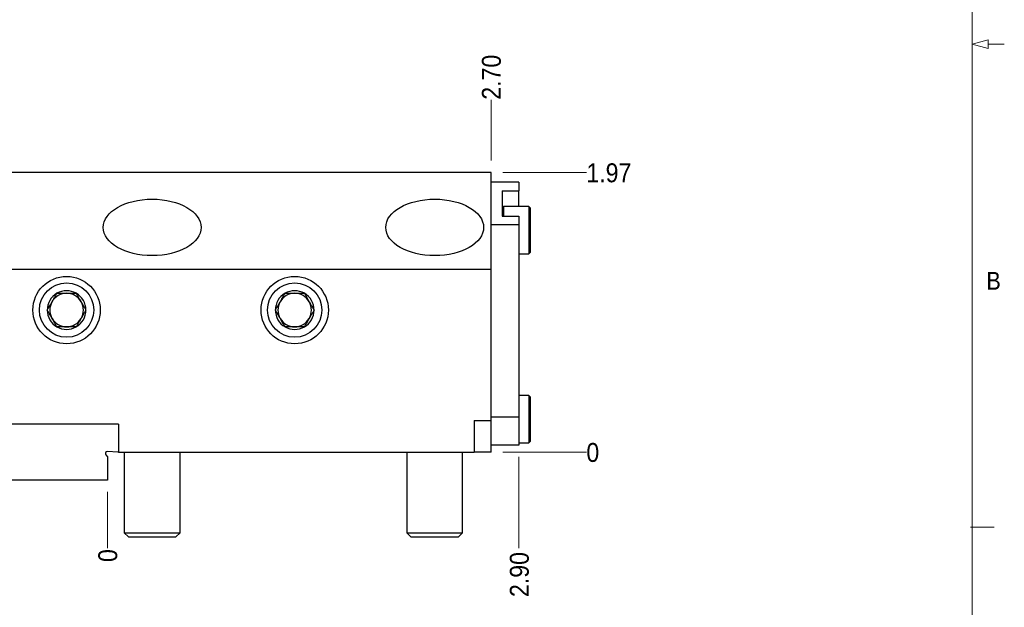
# Model space of a CAD drawing. Header units: inches. Extents: x 0.5 to 16.5, y 0.2 to 10.8.
# Tile 5 of 13: x 11.3 to 16.5, y 2.5 to 5.6. Entities that reach past the tile are written whole.
import ezdxf

# ---------------------------------------------------------------- set-up
doc = ezdxf.new("R2010")
doc.units = ezdxf.units.IN
doc.header["$MEASUREMENT"] = 0
doc.linetypes.add('SLD-Solid', pattern=[0])
doc.styles.add('SLDTEXTSTYLE2', font='GOTHIC.TTF', dxfattribs={"width": 0.913})
doc.dimstyles.new('SLDDIMSTYLE0', dxfattribs={"dimtxt": 0.1, "dimasz": 0.15, "dimexe": 0, "dimexo": 0.0625, "dimgap": 0.025, "dimtad": 0, "dimtih": 1, "dimtoh": 1, "dimdec": 0, "dimlfac": 1.333333, "dimrnd": 1e-09, "dimdsep": 46, "dimtxsty": 'SLDTEXTSTYLE2', "dimblk1": 'NONE', "dimblk2": 'NONE', "dimsah": 1, "dimcen": 0.09, "dimadec": 0, "dimazin": 2, "dimtfac": 1, "dimtdec": 3, "dimtofl": 0, "dimtmove": 0, "dimatfit": 3, "dimldrblk": 'NONE', "dimfxl": 0, "dimfrac": 2, "dimtolj": 1, "dimtzin": 12, "dimarcsym": 0})
doc.dimstyles.new('SLDDIMSTYLE10', dxfattribs={"dimtxt": 0.1, "dimasz": 0.15, "dimexe": 0, "dimexo": 0.0625, "dimgap": 0.025, "dimtad": 0, "dimtih": 1, "dimtoh": 1, "dimlfac": 1.333333, "dimrnd": 1e-09, "dimzin": 4, "dimdsep": 46, "dimtxsty": 'SLDTEXTSTYLE2', "dimblk1": 'NONE', "dimblk2": 'NONE', "dimsah": 1, "dimcen": 0.09, "dimadec": 0, "dimazin": 1, "dimtfac": 1, "dimtdec": 3, "dimtofl": 0, "dimtmove": 0, "dimatfit": 3, "dimldrblk": 'NONE', "dimfxl": 0, "dimfrac": 2, "dimtolj": 1, "dimtzin": 12, "dimarcsym": 0})
doc.dimstyles.new('SLDDIMSTYLE11', dxfattribs={"dimtxt": 0.1, "dimasz": 0.15, "dimexe": 0, "dimexo": 0.0625, "dimgap": 0.025, "dimtad": 0, "dimtih": 1, "dimtoh": 1, "dimlfac": 1.333333, "dimrnd": 1e-09, "dimzin": 0, "dimdsep": 46, "dimtxsty": 'SLDTEXTSTYLE2', "dimblk1": 'NONE', "dimblk2": 'NONE', "dimsah": 1, "dimcen": 0.09, "dimadec": 0, "dimazin": 0, "dimtfac": 1, "dimtdec": 3, "dimtofl": 0, "dimtmove": 0, "dimatfit": 3, "dimldrblk": 'NONE', "dimfxl": 0, "dimfrac": 2, "dimtolj": 1, "dimtzin": 12, "dimarcsym": 0})
doc.dimstyles.new('SLDDIMSTYLE3', dxfattribs={"dimtxt": 0.1, "dimasz": 0.15, "dimexe": 0, "dimexo": 0.0625, "dimgap": 0.025, "dimtad": 0, "dimtih": 1, "dimtoh": 1, "dimlfac": 1.333333, "dimrnd": 1e-09, "dimzin": 12, "dimdsep": 46, "dimtxsty": 'SLDTEXTSTYLE2', "dimblk1": 'NONE', "dimblk2": 'NONE', "dimsah": 1, "dimcen": 0.09, "dimadec": 0, "dimazin": 3, "dimtfac": 1, "dimtdec": 3, "dimtofl": 0, "dimtmove": 0, "dimatfit": 3, "dimldrblk": 'NONE', "dimfxl": 0, "dimfrac": 2, "dimtolj": 1, "dimtzin": 12, "dimarcsym": 0})
doc.dimstyles.new('SLDDIMSTYLE9', dxfattribs={"dimtxt": 0.1, "dimasz": 0.15, "dimexe": 0, "dimexo": 0.0625, "dimgap": 0.025, "dimtad": 0, "dimtih": 1, "dimtoh": 1, "dimlfac": 1.333333, "dimrnd": 1e-09, "dimdsep": 46, "dimtxsty": 'SLDTEXTSTYLE2', "dimblk1": 'NONE', "dimblk2": 'NONE', "dimsah": 1, "dimcen": 0.09, "dimadec": 0, "dimazin": 2, "dimtfac": 1, "dimtdec": 3, "dimtofl": 0, "dimtmove": 0, "dimatfit": 3, "dimldrblk": 'NONE', "dimfxl": 0, "dimfrac": 2, "dimtolj": 1, "dimtzin": 12, "dimarcsym": 0})

# ---------------------------------------------------------------- blocks, each defined once
blk = doc.blocks.new('_D_15')
at = {"color": 7, "linetype": 'SLD-Solid', "lineweight": 18}
blk.add_line((11.807, 3.1353), (11.807, 2.839), dxfattribs=at)
at = {"color": 7, "linetype": 'SLD-Solid', "lineweight": 18, "insert": (11.7586, 2.7652), "char_height": 0.1, "attachment_point": 1, "rotation": 90, "style": 'SLDTEXTSTYLE2'}
blk.add_mtext('0', dxfattribs=at)
blk = doc.blocks.new('_None')
blk = doc.blocks.new('_D_16')
at = {"color": 7, "linetype": 'SLD-Solid', "lineweight": 18}
blk.add_line((11.2459, 4.8844), (11.2459, 5.2061), dxfattribs=at)
at = {"color": 7, "linetype": 'SLD-Solid', "lineweight": 18, "insert": (11.1976, 5.2061), "char_height": 0.1, "attachment_point": 1, "rotation": 90, "style": 'SLDTEXTSTYLE2'}
blk.add_mtext('0.75', dxfattribs=at)
blk = doc.blocks.new('_D_17')
at = {"color": 7, "linetype": 'SLD-Solid', "lineweight": 18}
blk.add_line((13.8334, 4.8844), (13.8334, 5.2061), dxfattribs=at)
at = {"color": 7, "linetype": 'SLD-Solid', "lineweight": 18, "insert": (13.7851, 5.2061), "char_height": 0.1, "attachment_point": 1, "rotation": 90, "style": 'SLDTEXTSTYLE2'}
blk.add_mtext('2.70', dxfattribs=at)
blk = doc.blocks.new('_D_18')
at = {"color": 7, "linetype": 'SLD-Solid', "lineweight": 18}
blk.add_line((13.9811, 3.3205), (13.9811, 2.839), dxfattribs=at)
at = {"color": 7, "linetype": 'SLD-Solid', "lineweight": 18, "insert": (13.9327, 2.5804), "char_height": 0.1, "attachment_point": 1, "rotation": 90, "style": 'SLDTEXTSTYLE2'}
blk.add_mtext('2.90', dxfattribs=at)
blk = doc.blocks.new('_D_19')
at = {"color": 7, "linetype": 'SLD-Solid', "lineweight": 18}
for p, q in [((13.9434, 3.3455), (13.8959, 3.3455)), ((14.1403, 3.3455), (13.9434, 3.3455)), ((14.1403, 3.3455), (14.3371, 3.3455))]:
    blk.add_line(p, q, dxfattribs=at)
at = {"color": 7, "linetype": 'SLD-Solid', "lineweight": 18, "insert": (14.3371, 3.3938), "char_height": 0.1, "attachment_point": 1, "style": 'SLDTEXTSTYLE2'}
blk.add_mtext('0', dxfattribs=at)
blk = doc.blocks.new('_D_20')
at = {"color": 7, "linetype": 'SLD-Solid', "lineweight": 18}
blk.add_line((11.1834, 3.1978), (10.7944, 3.1978), dxfattribs=at)
at = {"color": 7, "linetype": 'SLD-Solid', "lineweight": 18, "insert": (10.5358, 3.2462), "char_height": 0.1, "attachment_point": 1, "style": 'SLDTEXTSTYLE2'}
blk.add_mtext('0.20', dxfattribs=at)
blk = doc.blocks.new('_D_21')
at = {"color": 7, "linetype": 'SLD-Solid', "lineweight": 18}
blk.add_line((13.8959, 4.8219), (14.3371, 4.8219), dxfattribs=at)
at = {"color": 7, "linetype": 'SLD-Solid', "lineweight": 18, "insert": (14.3371, 4.8702), "char_height": 0.1, "attachment_point": 1, "style": 'SLDTEXTSTYLE2'}
blk.add_mtext('1.97', dxfattribs=at)

msp = doc.modelspace()

# ---------------------------------------------------------------- linework, layer by layer
at = {"color": 7, "linetype": 'SLD-Solid', "lineweight": 18}
for p, q in [((16.375, 0.4), (16.375, 10.6)), ((16.375, 5.5), (16.46, 5.522776)), ((16.46, 5.522776), (16.46, 5.477224)), ((16.375, 5.5), (16.46, 5.477224)), ((16.46, 5.5), (16.545, 5.5)), ((16.366466, 2.95), (16.491466, 2.95))]:
    msp.add_line(p, q, dxfattribs=at)
at = {"color": 7, "linetype": 'SLD-Solid', "lineweight": 25}
for p, q in [((13.833438, 4.821861), (11.245938, 4.821861)), ((13.833438, 4.310428), (13.833438, 4.821861)), ((13.981076, 4.770483), (13.833438, 4.770483)), ((13.981076, 4.770483), (13.981076, 4.724338)), ((13.892494, 4.724338), (13.981076, 4.724338)), ((13.892494, 4.724338), (13.892494, 4.591588)), ((13.981076, 4.64285), (13.981076, 4.724338)), ((13.899875, 4.64285), (13.892494, 4.635468)), ((14.032749, 4.64285), (13.899875, 4.64285)), ((13.899875, 4.64285), (13.899875, 4.591588)), ((14.040131, 4.635468), (14.032749, 4.64285)), ((14.032749, 4.64285), (14.032749, 4.391866)), ((14.040131, 4.635468), (14.040131, 4.399248)), ((13.892494, 4.591588), (13.981076, 4.591588)), ((13.981076, 4.591588), (13.981076, 4.545483)), ((13.981076, 4.545483), (13.833438, 4.545483)), ((13.981076, 4.545483), (13.981076, 3.530621)), ((13.981076, 4.391866), (14.032749, 4.391866)), ((14.032749, 4.391866), (14.040131, 4.399248)), ((13.833438, 4.310428), (11.245938, 4.310428)), ((13.833438, 3.513184), (13.833438, 4.310428)), ((14.032749, 3.645188), (13.981076, 3.645188)), ((14.040131, 3.637806), (14.032749, 3.645188)), ((14.032749, 3.645188), (14.032749, 3.394203)), ((14.040131, 3.637806), (14.040131, 3.401585)), ((11.866017, 3.493121), (11.245938, 3.493121)), ((11.866017, 3.493121), (11.866017, 3.345483)), ((13.744856, 3.513184), (13.744856, 3.345483)), ((13.744856, 3.513184), (13.833438, 3.513184)), ((13.981076, 3.530621), (13.833438, 3.530621)), ((13.833438, 3.345483), (13.833438, 3.513184)), ((13.981076, 3.530621), (13.981076, 3.382983)), ((13.981076, 3.382983), (13.833438, 3.382983)), ((13.981076, 3.394203), (14.032749, 3.394203)), ((14.032749, 3.394203), (14.040131, 3.401585)), ((11.798472, 3.330602), (11.806962, 3.320835)), ((11.860982, 3.345483), (11.807747, 3.349205)), ((11.866017, 3.345483), (11.860982, 3.345483)), ((11.866017, 3.345483), (13.744856, 3.345483)), ((11.895545, 3.345483), (11.895545, 2.919654)), ((12.19082, 2.919654), (12.19082, 3.345483)), ((13.388163, 3.345483), (13.388163, 2.919654)), ((13.683438, 2.919654), (13.683438, 3.345483)), ((13.833438, 3.345483), (13.744856, 3.345483)), ((11.806962, 3.320835), (11.806962, 3.197845)), ((11.806962, 3.197845), (11.245938, 3.197845)), ((11.895545, 2.919654), (11.91769, 2.897508)), ((11.895545, 2.919654), (12.19082, 2.919654)), ((12.168675, 2.897508), (12.19082, 2.919654)), ((13.388163, 2.919654), (13.410309, 2.897508)), ((13.388163, 2.919654), (13.683438, 2.919654)), ((13.661293, 2.897508), (13.683438, 2.919654)), ((11.91769, 2.897508), (12.168675, 2.897508)), ((13.410309, 2.897508), (13.661293, 2.897508))]:
    msp.add_line(p, q, dxfattribs=at)
for centre, radius in [((11.590938, 4.095483), 0.177904), ((12.796135, 4.095483), 0.177904), ((11.590938, 4.095483), 0.143578), ((12.796135, 4.095483), 0.143578)]:
    msp.add_circle(centre, radius, dxfattribs=at)
for centre, radius, start, end in [((11.590938, 4.095483), 0.102286, 120, 180), ((11.590938, 4.095483), 0.088583, 90, 150), ((11.590938, 4.095483), 0.102286, 60, 120), ((11.590938, 4.095483), 0.088583, 30, 90), ((11.590938, 4.095483), 0.102286, 0, 60), ((12.796135, 4.095483), 0.102286, 120, 180), ((12.796135, 4.095483), 0.088583, 90, 150), ((12.796135, 4.095483), 0.102286, 60, 120), ((12.796135, 4.095483), 0.088583, 30, 90), ((12.796135, 4.095483), 0.102286, 0, 60), ((11.590938, 4.095483), 0.088583, 150, 210), ((11.590938, 4.095483), 0.088583, 330, 30), ((12.796135, 4.095483), 0.088583, 150, 210), ((12.796135, 4.095483), 0.088583, 330, 30), ((11.590938, 4.095483), 0.102286, 180, 240), ((11.590938, 4.095483), 0.102286, 300, 0), ((12.796135, 4.095483), 0.102286, 180, 240), ((12.796135, 4.095483), 0.102286, 300, 0), ((11.590938, 4.095483), 0.088583, 210, 270), ((11.590938, 4.095483), 0.102286, 240, 300), ((11.590938, 4.095483), 0.088583, 270, 330), ((12.796135, 4.095483), 0.088583, 210, 270), ((12.796135, 4.095483), 0.102286, 240, 300), ((12.796135, 4.095483), 0.088583, 270, 330), ((11.806962, 3.337983), 0.01125, 86, 221)]:
    msp.add_arc(centre, radius, start, end, dxfattribs=at)
for centre in [(12.043183, 4.532049), (13.535801, 4.532049)]:
    msp.add_ellipse(centre, major_axis=(0.258366, 0), ratio=0.57735027, dxfattribs=at)
for points, knots in [([(11.488652, 4.095483), (11.489806, 4.097482), (11.492115, 4.101481), (11.495671, 4.10764), (11.499342, 4.113998), (11.503137, 4.120572), (11.507046, 4.127343), (11.511048, 4.134274), (11.515116, 4.141319), (11.519261, 4.1485), (11.523409, 4.155684), (11.527224, 4.162291), (11.530665, 4.168251), (11.533757, 4.173608), (11.536806, 4.178889), (11.538799, 4.18234), (11.539795, 4.184066)], [0, 0, 0, 0, 0.07203424, 0.14410042, 0.21610047, 0.29067158, 0.36533397, 0.43985268, 0.51666156, 0.59347278, 0.67282691, 0.75220081, 0.81386756, 0.87554101, 0.93776821, 1, 1, 1, 1]), ([(11.539795, 4.184066), (11.541956, 4.184066), (11.546282, 4.184066), (11.553534, 4.184066), (11.561562, 4.184066), (11.570507, 4.184066), (11.579731, 4.184066), (11.588935, 4.184066), (11.597921, 4.184066), (11.606706, 4.184066), (11.615448, 4.184066), (11.624327, 4.184066), (11.633237, 4.184066), (11.639129, 4.184066), (11.642082, 4.184066)], [0, 0, 0, 0, 0.06746205, 0.13504896, 0.2208643, 0.3066529, 0.3950775, 0.48347943, 0.56528754, 0.64710691, 0.73175111, 0.81642197, 0.90801464, 1, 1, 1, 1]), ([(11.642082, 4.184066), (11.643236, 4.182066), (11.645545, 4.178068), (11.649101, 4.171908), (11.652771, 4.165551), (11.656567, 4.158977), (11.660476, 4.152206), (11.664478, 4.145274), (11.668545, 4.138229), (11.672691, 4.131049), (11.676839, 4.123864), (11.680653, 4.117257), (11.684094, 4.111297), (11.687187, 4.105941), (11.690236, 4.10066), (11.692229, 4.097208), (11.693225, 4.095483)], [0, 0, 0, 0, 0.07203424, 0.144100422, 0.216100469, 0.290671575, 0.36533397, 0.439852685, 0.516661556, 0.593472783, 0.672826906, 0.752200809, 0.813867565, 0.875541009, 0.937768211, 1, 1, 1, 1]), ([(12.693849, 4.095483), (12.695003, 4.097482), (12.697312, 4.101481), (12.700868, 4.10764), (12.704538, 4.113998), (12.708334, 4.120572), (12.712243, 4.127343), (12.716245, 4.134274), (12.720312, 4.141319), (12.724458, 4.1485), (12.728606, 4.155684), (12.732421, 4.162291), (12.735862, 4.168251), (12.738954, 4.173608), (12.742003, 4.178889), (12.743996, 4.18234), (12.744992, 4.184066)], [0, 0, 0, 0, 0.07203424, 0.144100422, 0.216100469, 0.290671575, 0.36533397, 0.439852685, 0.516661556, 0.593472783, 0.672826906, 0.752200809, 0.813867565, 0.875541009, 0.937768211, 1, 1, 1, 1]), ([(12.744992, 4.184066), (12.747153, 4.184066), (12.751479, 4.184066), (12.758731, 4.184066), (12.766759, 4.184066), (12.775704, 4.184066), (12.784928, 4.184066), (12.794132, 4.184066), (12.803118, 4.184066), (12.811903, 4.184066), (12.820645, 4.184066), (12.829524, 4.184066), (12.838434, 4.184066), (12.844326, 4.184066), (12.847279, 4.184066)], [0, 0, 0, 0, 0.067462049, 0.135048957, 0.220864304, 0.306652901, 0.395077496, 0.483479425, 0.565287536, 0.64710691, 0.731751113, 0.81642197, 0.90801464, 1, 1, 1, 1]), ([(12.847279, 4.184066), (12.848433, 4.182066), (12.850741, 4.178068), (12.854298, 4.171908), (12.857968, 4.165551), (12.861764, 4.158977), (12.865673, 4.152206), (12.869675, 4.145274), (12.873742, 4.138229), (12.877888, 4.131049), (12.882036, 4.123864), (12.88585, 4.117257), (12.889291, 4.111297), (12.892384, 4.105941), (12.895433, 4.10066), (12.897425, 4.097208), (12.898422, 4.095483)], [0, 0, 0, 0, 0.07203424, 0.14410042, 0.21610047, 0.29067158, 0.36533397, 0.43985268, 0.51666156, 0.59347278, 0.67282691, 0.75220081, 0.81386756, 0.87554101, 0.93776821, 1, 1, 1, 1]), ([(11.539795, 4.0069), (11.538641, 4.008899), (11.536332, 4.012898), (11.532776, 4.019057), (11.529106, 4.025415), (11.52531, 4.031989), (11.521401, 4.03876), (11.517399, 4.045691), (11.513332, 4.052736), (11.509186, 4.059917), (11.505038, 4.067101), (11.501223, 4.073708), (11.497783, 4.079668), (11.49469, 4.085025), (11.491641, 4.090306), (11.489648, 4.093757), (11.488652, 4.095483)], [0, 0, 0, 0, 0.07203424, 0.14410042, 0.21610047, 0.29067158, 0.36533397, 0.43985268, 0.51666156, 0.59347278, 0.67282691, 0.75220081, 0.81386756, 0.87554101, 0.93776821, 1, 1, 1, 1]), ([(11.693225, 4.095483), (11.692071, 4.093484), (11.689762, 4.089485), (11.686206, 4.083326), (11.682535, 4.076968), (11.67874, 4.070394), (11.674831, 4.063623), (11.670829, 4.056692), (11.666761, 4.049647), (11.662616, 4.042466), (11.658468, 4.035282), (11.654653, 4.028675), (11.651212, 4.022715), (11.64812, 4.017358), (11.645071, 4.012077), (11.643078, 4.008626), (11.642082, 4.0069)], [0, 0, 0, 0, 0.07203424, 0.14410042, 0.21610047, 0.29067158, 0.36533397, 0.43985268, 0.51666156, 0.59347278, 0.67282691, 0.75220081, 0.81386756, 0.87554101, 0.93776821, 1, 1, 1, 1]), ([(12.744992, 4.0069), (12.743838, 4.008899), (12.741529, 4.012898), (12.737973, 4.019057), (12.734302, 4.025415), (12.730507, 4.031989), (12.726598, 4.03876), (12.722596, 4.045691), (12.718529, 4.052736), (12.714383, 4.059917), (12.710235, 4.067101), (12.70642, 4.073708), (12.702979, 4.079668), (12.699887, 4.085025), (12.696838, 4.090306), (12.694845, 4.093757), (12.693849, 4.095483)], [0, 0, 0, 0, 0.07203424, 0.14410042, 0.21610047, 0.29067158, 0.36533397, 0.43985268, 0.51666156, 0.59347278, 0.67282691, 0.75220081, 0.81386756, 0.87554101, 0.93776821, 1, 1, 1, 1]), ([(12.898422, 4.095483), (12.897268, 4.093484), (12.894959, 4.089485), (12.891403, 4.083326), (12.887732, 4.076968), (12.883937, 4.070394), (12.880028, 4.063623), (12.876026, 4.056692), (12.871958, 4.049647), (12.867812, 4.042466), (12.863665, 4.035282), (12.85985, 4.028675), (12.856409, 4.022715), (12.853316, 4.017358), (12.850267, 4.012077), (12.848275, 4.008626), (12.847279, 4.0069)], [0, 0, 0, 0, 0.07203424, 0.14410042, 0.21610047, 0.29067158, 0.36533397, 0.43985268, 0.51666156, 0.59347278, 0.67282691, 0.75220081, 0.81386756, 0.87554101, 0.93776821, 1, 1, 1, 1]), ([(11.642082, 4.0069), (11.639141, 4.0069), (11.633249, 4.0069), (11.62443, 4.0069), (11.615725, 4.0069), (11.607086, 4.0069), (11.598211, 4.0069), (11.58913, 4.0069), (11.58003, 4.0069), (11.570897, 4.0069), (11.561845, 4.0069), (11.553631, 4.0069), (11.546286, 4.0069), (11.54196, 4.0069), (11.539795, 4.0069)], [0, 0, 0, 0, 0.09161705, 0.1835779, 0.26554561, 0.34748989, 0.43201093, 0.5165187, 0.60212376, 0.68774841, 0.77633449, 0.86495109, 0.93240661, 1, 1, 1, 1]), ([(12.847279, 4.0069), (12.844338, 4.0069), (12.838446, 4.0069), (12.829626, 4.0069), (12.820922, 4.0069), (12.812283, 4.0069), (12.803407, 4.0069), (12.794327, 4.0069), (12.785227, 4.0069), (12.776094, 4.0069), (12.767042, 4.0069), (12.758828, 4.0069), (12.751483, 4.0069), (12.747157, 4.0069), (12.744992, 4.0069)], [0, 0, 0, 0, 0.091617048, 0.183577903, 0.265545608, 0.347489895, 0.432010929, 0.516518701, 0.602123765, 0.68774841, 0.776334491, 0.864951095, 0.932406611, 1, 1, 1, 1])]:
    msp.add_open_spline(points, degree=3, knots=knots, dxfattribs=at)

# ---------------------------------------------------------------- texts
at = {"color": 7, "linetype": 'Continuous', "lineweight": 0, "insert": (16.450275, 4.296929), "char_height": 0.09375, "attachment_point": 1, "style": 'SLDTEXTSTYLE2'}
msp.add_mtext('B', dxfattribs=at)

# ---------------------------------------------------------------- dimensions: what is measured, and where the dimension line sits
at = {"color": 7, "linetype": 'SLD-Solid', "lineweight": 18}
for feature_location, offset, dtype, origin, dimstyle, picture, middle in [((11.245938, 4.821861), (0, 0.384239), 1, (11.806962, 3.197845), 'SLDDIMSTYLE9', '_D_16', (11.245938, 5.335405)), ((13.833438, 4.821861), (0, 0.384239), 1, (11.806962, 3.197845), 'SLDDIMSTYLE10', '_D_17', (13.833438, 5.335405)), ((13.833438, 4.821861), (0.5037, 0), 0, (13.833438, 3.345483), 'SLDDIMSTYLE3', '_D_21', (14.466444, 4.821861)), ((13.981076, 3.382983), (0, -0.543937), 1, (11.806962, 3.197845), 'SLDDIMSTYLE10', '_D_18', (13.981076, 2.70974)), ((13.8334384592, 3.3454828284), (0.5037000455, 0), 0, (13.8334384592, 3.3454828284), 'SLDDIMSTYLE0', '_D_19', (14.3740829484, 3.3454828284)), ((11.245938, 3.197845), (-0.451491, 0), 0, (13.833438, 3.345483), 'SLDDIMSTYLE11', '_D_20', (10.665142, 3.197845)), ((11.8069620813, 3.1978450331), (0, -0.3587991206), 1, (11.8069620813, 3.1978450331), 'SLDDIMSTYLE0', '_D_15', (11.8069620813, 2.8021014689))]:
    dim = msp.add_ordinate_dim(feature_location=feature_location, offset=offset, dtype=dtype, origin=origin, dimstyle=dimstyle, dxfattribs=at)
    dim.commit()
    dim.dimension.update_dxf_attribs({"geometry": picture, "text_midpoint": middle})

doc.saveas('drawing.dxf')
